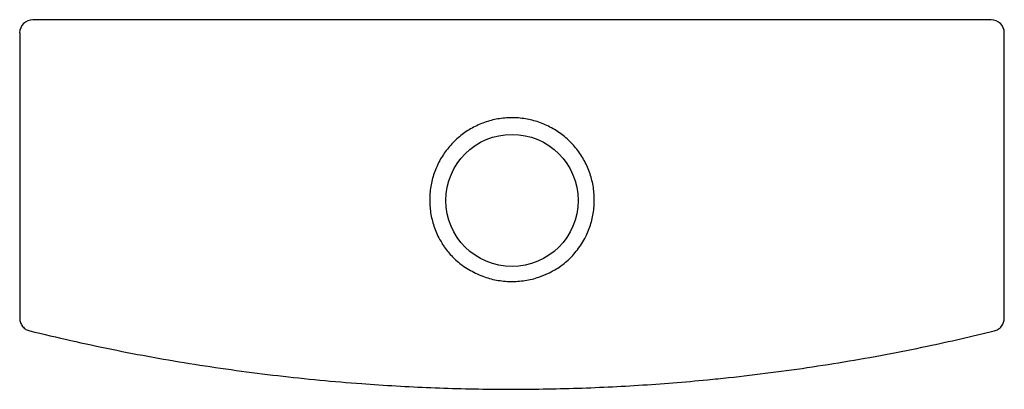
# Model space of a CAD drawing. Header units: millimetres. Extents: x 3086 to 3458, y 1962 to 2102.
import ezdxf

# ---------------------------------------------------------------- set-up
doc = ezdxf.new("R2010")
doc.units = ezdxf.units.MM
doc.layers.add('SANINDUSA', color=3, linetype='Continuous')

msp = doc.modelspace()

# ---------------------------------------------------------------- linework, layer by layer
at = {"layer": 'SANINDUSA'}
for p, q in [((3453.35, 2101.87), (3091.02, 2101.87)), ((3185.04, 2101.87), (3185.04, 2101.91)), ((3359.34, 2101.91), (3359.34, 2101.87)), ((3086.02, 2096.87), (3086.02, 1989)), ((3458.35, 1989), (3458.35, 2096.87))]:
    msp.add_line(p, q, dxfattribs=at)
msp.add_circle((3272.19, 2033.53), 25, dxfattribs=at)
for centre, major_axis, ratio, start_param, end_param in [((3091.02, 2096.87), (3.54, -3.54), 0.999939, 2.356347, 3.926839), ((3185.04, 2096.91), (5, 0), 0.999962, 1.451529, 1.570796), ((3359.34, 2096.91), (5, 0), 0.999962, 1.570796, 1.690063), ((3453.35, 2096.87), (3.54, 3.54), 0.999939, 5.497939, 7.068431)]:
    msp.add_ellipse(centre, major_axis=major_axis, ratio=ratio, start_param=start_param, end_param=end_param, dxfattribs=at)
for points, knots in [([(3298.62, 2017.23), (3299.12, 2018.09), (3300.51, 2020.47), (3302.14, 2024.71), (3303.25, 2029.9), (3303.43, 2035.2), (3302.73, 2040.46), (3301.13, 2045.54), (3298.71, 2050.28), (3295.5, 2054.54), (3291.64, 2058.19), (3287.21, 2061.12), (3282.39, 2063.26), (3277.27, 2064.54), (3272.05, 2064.97), (3266.83, 2064.49), (3261.78, 2063.18), (3257.03, 2061.04), (3252.69, 2058.15), (3248.9, 2054.56), (3245.74, 2050.39), (3243.33, 2045.73), (3241.71, 2040.72), (3240.97, 2035.49), (3241.1, 2030.18), (3242.16, 2024.97), (3243.79, 2020.63), (3245.22, 2018.16), (3245.76, 2017.23)], [0, 0, 0, 0, 0.022557, 0.062606, 0.102656, 0.1427, 0.182745, 0.222945, 0.263143, 0.303181, 0.343218, 0.382897, 0.422575, 0.461863, 0.501149, 0.540184, 0.57922, 0.618249, 0.657279, 0.696546, 0.735815, 0.775464, 0.815113, 0.855124, 0.895136, 0.935331, 0.975526, 1, 1, 1, 1]), ([(3245.76, 2017.23), (3246.03, 2016.8), (3247.18, 2015.02), (3249.61, 2012.12), (3253.51, 2008.66), (3256.66, 2006.94), (3258.35, 2006.02)], [0, 0, 0, 0, 0.089244, 0.371822, 0.662274, 1, 1, 1, 1]), ([(3286.03, 2006.02), (3286.48, 2006.25), (3288.39, 2007.19), (3291.56, 2009.27), (3295.47, 2012.73), (3297.52, 2015.66), (3298.62, 2017.23)], [0, 0, 0, 0, 0.089351, 0.373088, 0.664397, 1, 1, 1, 1]), ([(3258.35, 2006.02), (3259.26, 2005.61), (3261.83, 2004.47), (3266.3, 2003.26), (3271.7, 2002.68), (3277.12, 2003.09), (3281.94, 2004.24), (3284.81, 2005.49), (3286.03, 2006.02)], [0, 0, 0, 0, 0.104966, 0.293976, 0.482943, 0.672023, 0.861138, 1, 1, 1, 1]), ([(3086.02, 1989), (3086.08, 1988.44), (3086.19, 1987.31), (3087.06, 1985.82), (3088.3, 1984.68), (3089.33, 1984.32), (3089.83, 1984.15)], [0, 0, 0, 0, 0.254326, 0.5088524, 0.7629703, 1, 1, 1, 1]), ([(3454.55, 1984.15), (3455.08, 1984.33), (3456.14, 1984.71), (3457.38, 1985.9), (3458.2, 1987.37), (3458.3, 1988.47), (3458.35, 1989)], [0, 0, 0, 0, 0.2528867, 0.5056213, 0.7586186, 1, 1, 1, 1]), ([(3089.83, 1984.15), (3100.16, 1981.75), (3120.81, 1976.94), (3152.14, 1971.37), (3183.66, 1967.02), (3213.46, 1964.17), (3241.47, 1962.57), (3267.66, 1961.97), (3293.85, 1962.26), (3320.02, 1963.45), (3338.75, 1964.94), (3354.06, 1966.47), (3371.3, 1968.41), (3397.72, 1972.26), (3427.26, 1977.74), (3446.1, 1982.16), (3454.55, 1984.15)], [0, 0, 0, 0, 0.086334, 0.172743, 0.259152, 0.345487, 0.416553, 0.487681, 0.55883, 0.629959, 0.701024, 0.711887, 0.755341, 0.84234, 0.929339, 1, 1, 1, 1])]:
    msp.add_open_spline(points, degree=3, knots=knots, dxfattribs=at)

doc.saveas('drawing.dxf')
